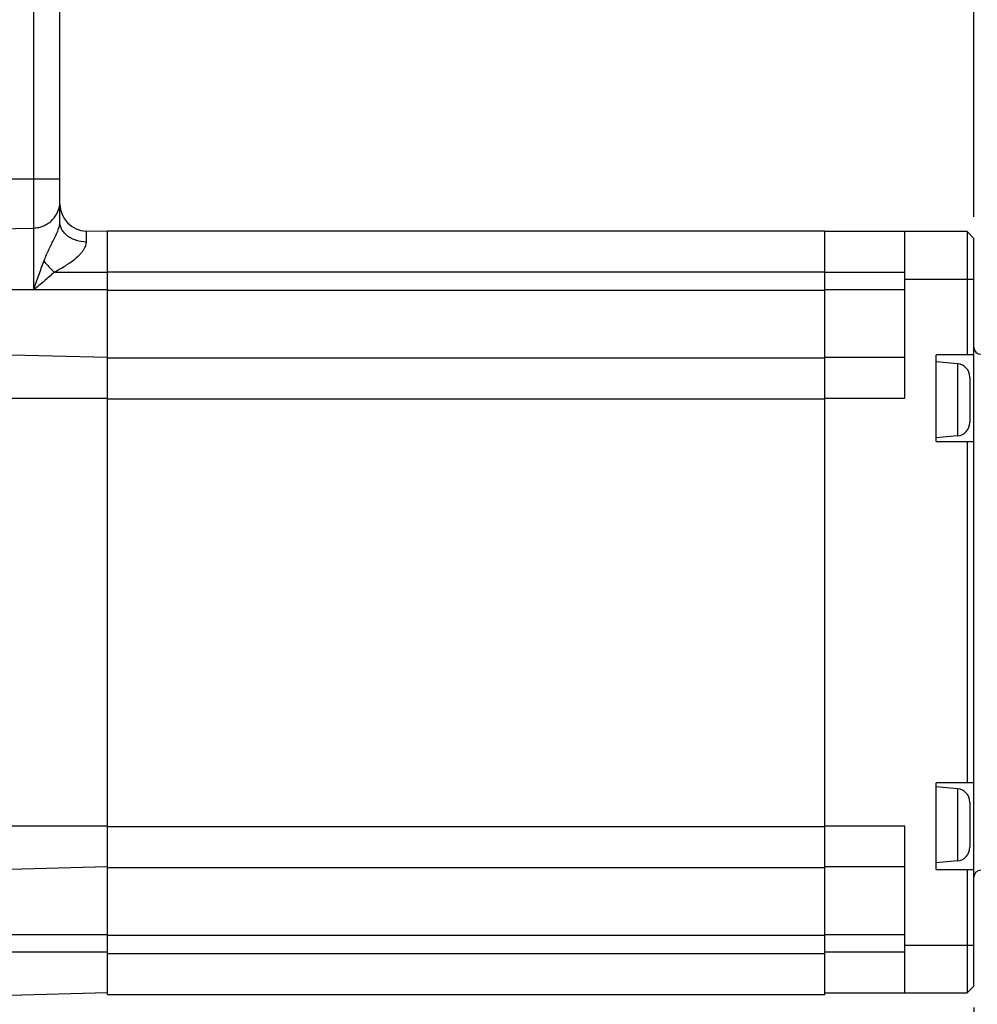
# Model space of a CAD drawing. Header units: inches. Extents: x 0 to 34, y 0 to 22.
# Tile 20 of 51: x 13.5 to 16.2, y 6.1 to 9. Entities that reach past the tile are written whole.
import ezdxf
from ezdxf.enums import TextEntityAlignment as Align

# ---------------------------------------------------------------- set-up
doc = ezdxf.new("R2010")
doc.units = ezdxf.units.IN
doc.header["$LTSCALE"] = 1.87
doc.header["$MEASUREMENT"] = 0
doc.layers.get('0').update_dxf_attribs({"linetype": 'CONTINUOUS'})
doc.layers.add('DIMENSIONS', color=7, linetype='CONTINUOUS')
doc.styles.get("Standard").update_dxf_attribs({"font": 'txt', "width": 0.8})
doc.styles.add('TEXTSTYLE_1', font='gdt', dxfattribs={"width": 0.8})
doc.dimstyles.new('DIMSTYLE_1', dxfattribs={"dimtxt": 0.125, "dimasz": 0.18, "dimexe": 0.18, "dimexo": 0.0625, "dimgap": 0.09, "dimtad": 0, "dimtih": 1, "dimtoh": 1, "dimdec": 1, "dimdsep": 46, "dimtxsty": 'STANDARD', "dimblk": '_FILLED', "dimblk1": '_FILLED', "dimblk2": '_FILLED', "dimcen": 0.09, "dimadec": 0, "dimazin": 0, "dimtp": 0.1, "dimtm": 0.1, "dimtfac": 1, "dimtdec": 1, "dimtofl": 0, "dimtmove": 0, "dimatfit": 3, "dimldrblk": '_FILLED', "dimfxl": 1, "dimtolj": 1, "dimarcsym": 0})
doc.dimstyles.new('DIMSTYLE_2', dxfattribs={"dimtxt": 0.125, "dimasz": 0.18, "dimexe": 0.18, "dimexo": 0.0625, "dimgap": 0.09, "dimtad": 0, "dimtih": 1, "dimtoh": 1, "dimdec": 1, "dimdsep": 46, "dimtxsty": 'STANDARD', "dimblk": '_FILLED', "dimblk1": '_FILLED', "dimblk2": '_FILLED', "dimcen": 0.09, "dimadec": 0, "dimazin": 0, "dimtol": 1, "dimtp": 0.2, "dimtm": 0.2, "dimtfac": 1, "dimtdec": 1, "dimtofl": 0, "dimtmove": 0, "dimatfit": 3, "dimldrblk": '_FILLED', "dimfxl": 1, "dimtolj": 1, "dimarcsym": 0})

# ---------------------------------------------------------------- blocks, each defined once
blk = doc.blocks.new('_FILLED')
at = {"color": 0, "linetype": 'BYBLOCK'}
blk.add_solid([(0, 0), (-1, 0.174), (-1, -0.174)], dxfattribs=at)
blk = doc.blocks.new('*D6')
at = {"layer": 'DIMENSIONS', "color": 2, "linetype": 'CONTINUOUS'}
for p, q in [((16.2378, 8.437), (16.2378, 11.5582)), ((17.0252, 7.4754), (17.0252, 11.5582)), ((16.2378, 11.4332), (15.8778, 11.4332)), ((17.0252, 11.4332), (17.3835, 11.4332))]:
    blk.add_line(p, q, dxfattribs=at)
at = {"layer": 'DIMENSIONS', "color": 2, "linetype": 'CONTINUOUS', "xscale": 0.18, "yscale": 0.18, "zscale": 0.18}
blk.add_blockref('_FILLED', (16.2378, 11.4332), dxfattribs=at)
at = {"layer": 'DIMENSIONS', "color": 2, "linetype": 'CONTINUOUS', "xscale": 0.18, "yscale": 0.18, "zscale": 0.18, "rotation": 180}
blk.add_blockref('_FILLED', (17.0252, 11.4332), dxfattribs=at)
at = {"layer": 'DIMENSIONS', "color": 2, "linetype": 'CONTINUOUS', "style": 'TEXTSTYLE_1'}
for p in [(17.646, 11.3707), (18.6168, 11.3707)]:
    blk.add_text('`', height=0.125, dxfattribs=at).set_placement(p)
at = {"layer": 'DIMENSIONS', "color": 2, "linetype": 'CONTINUOUS', "width": 0.8}
for s, p in [('[', (18.2168, 11.3707)), (']', (19.0626, 11.3707)), ('20', (17.446, 11.3707)), ('0.2', (17.7918, 11.3707)), ('.79', (18.3168, 11.3707)), ('.00', (18.7626, 11.3707))]:
    blk.add_text(s, height=0.125, dxfattribs=at).set_placement(p)
blk = doc.blocks.new('*D7')
at = {"layer": 'DIMENSIONS', "color": 2, "linetype": 'CONTINUOUS'}
for p, q in [((16.2378, 8.437), (16.2378, 10.8082)), ((16.3008, 8.0925), (16.3008, 10.8082)), ((16.2378, 10.6832), (15.7973, 10.6832)), ((16.3008, 10.6832), (16.6608, 10.6832))]:
    blk.add_line(p, q, dxfattribs=at)
at = {"layer": 'DIMENSIONS', "color": 2, "linetype": 'CONTINUOUS', "xscale": 0.18, "yscale": 0.18, "zscale": 0.18}
blk.add_blockref('_FILLED', (16.2378, 10.6832), dxfattribs=at)
at = {"layer": 'DIMENSIONS', "color": 2, "linetype": 'CONTINUOUS', "xscale": 0.18, "yscale": 0.18, "zscale": 0.18, "rotation": 180}
blk.add_blockref('_FILLED', (16.3008, 10.6832), dxfattribs=at)
at = {"layer": 'DIMENSIONS', "color": 2, "linetype": 'CONTINUOUS', "style": 'TEXTSTYLE_1'}
for p in [(15.2348, 10.6207), (15.3348, 10.4332)]:
    blk.add_text('`', height=0.125, dxfattribs=at).set_placement(p, align=Align.RIGHT)
at = {"layer": 'DIMENSIONS', "color": 2, "linetype": 'CONTINUOUS', "width": 0.8}
for s, p in [('1.6', (15.089, 10.6207)), ('0.2', (15.5348, 10.6207)), ('[', (14.889, 10.4332)), ('.06', (15.189, 10.4332)), ('.00', (15.6348, 10.4332)), (']', (15.7348, 10.4332))]:
    blk.add_text(s, height=0.125, dxfattribs=at).set_placement(p, align=Align.RIGHT)
blk = doc.blocks.new('*D8')
at = {"layer": 'DIMENSIONS', "color": 2, "linetype": 'CONTINUOUS'}
for p, q in [((13.5803, 9.4269), (13.5803, 11.5582)), ((16.2378, 8.437), (16.2378, 11.5582)), ((13.5803, 11.4332), (14.5465, 11.4332)), ((16.2378, 11.4332), (15.2715, 11.4332))]:
    blk.add_line(p, q, dxfattribs=at)
at = {"layer": 'DIMENSIONS', "color": 2, "linetype": 'CONTINUOUS', "xscale": 0.18, "yscale": 0.18, "zscale": 0.18, "rotation": 180}
blk.add_blockref('_FILLED', (13.5803, 11.4332), dxfattribs=at)
at = {"layer": 'DIMENSIONS', "color": 2, "linetype": 'CONTINUOUS', "xscale": 0.18, "yscale": 0.18, "zscale": 0.18}
blk.add_blockref('_FILLED', (16.2378, 11.4332), dxfattribs=at)
at = {"layer": 'DIMENSIONS', "color": 2, "linetype": 'CONTINUOUS', "insert": (14.809, 11.4957), "char_height": 0.125, "width": 0.6, "attachment_point": 2, "line_spacing_factor": 0.9}
blk.add_mtext('67.5\\P[2.66]', dxfattribs=at)
blk = doc.blocks.new('*D21')
at = {"layer": 'DIMENSIONS', "color": 2, "linetype": 'CONTINUOUS'}
for p, q in [((12.0252, 6.2311), (12.0252, 3.7829)), ((16.2378, 6.1388), (16.2378, 3.7829)), ((12.0252, 3.9079), (13.369, 3.9079)), ((16.2378, 3.9079), (14.894, 3.9079))]:
    blk.add_line(p, q, dxfattribs=at)
at = {"layer": 'DIMENSIONS', "color": 2, "linetype": 'CONTINUOUS', "xscale": 0.18, "yscale": 0.18, "zscale": 0.18, "rotation": 180}
blk.add_blockref('_FILLED', (12.0252, 3.9079), dxfattribs=at)
at = {"layer": 'DIMENSIONS', "color": 2, "linetype": 'CONTINUOUS', "xscale": 0.18, "yscale": 0.18, "zscale": 0.18}
blk.add_blockref('_FILLED', (16.2378, 3.9079), dxfattribs=at)
at = {"layer": 'DIMENSIONS', "color": 2, "linetype": 'CONTINUOUS', "insert": (14.1315, 3.9704), "char_height": 0.125, "width": 1.4, "attachment_point": 2, "line_spacing_factor": 0.9}
blk.add_mtext('108 [4.25] MAX', dxfattribs=at)

msp = doc.modelspace()

# ---------------------------------------------------------------- linework, layer by layer
at = {"color": 7, "linetype": 'CONTINUOUS'}
for p, q in [((13.5036, 9.4431), (13.5036, 8.2249)), ((13.5803, 8.4216), (13.5803, 9.3644)), ((13.5803, 8.547), (12.4976, 8.547)), ((12.8126, 8.3868), (13.5036, 8.4047)), ((13.657, 8.3639), (13.657, 8.3958)), ((13.7181, 8.3942), (13.657, 8.3958)), ((13.7181, 6.1769), (13.7181, 8.3954)), ((15.8047, 8.3954), (13.7181, 8.3954)), ((15.8047, 6.1769), (15.8047, 8.3954)), ((16.2181, 8.3942), (15.8047, 8.3942)), ((16.037, 7.91), (16.037, 8.3942)), ((16.2378, 8.3745), (16.2181, 8.3942)), ((16.2181, 8.3942), (16.2181, 8.0359)), ((16.2378, 6.2013), (16.2378, 8.3745)), ((13.5633, 8.2761), (13.7181, 8.2761)), ((13.7181, 8.2773), (15.8047, 8.2773)), ((15.8047, 8.2761), (16.037, 8.2761)), ((16.037, 8.2564), (16.2378, 8.2564)), ((13.7181, 8.2249), (12.8126, 8.2249)), ((15.8047, 8.2231), (13.7181, 8.2231)), ((16.037, 8.2249), (15.8047, 8.2249)), ((13.7181, 8.0281), (12.8126, 8.0518)), ((15.8047, 8.0263), (13.7181, 8.0263)), ((16.037, 8.0281), (15.8047, 8.0281)), ((16.2378, 8.0359), (16.1275, 8.0359)), ((16.1275, 7.784), (16.1275, 8.0359)), ((16.19, 8.0104), (16.1275, 8.0158)), ((16.19, 8.0104), (16.19, 7.8008)), ((16.226, 7.9711), (16.226, 7.84)), ((12.1019, 7.91), (13.7181, 7.91)), ((13.7181, 7.9082), (15.8047, 7.9082)), ((15.8047, 7.91), (16.037, 7.91)), ((16.19, 7.8008), (16.1275, 7.7953)), ((16.1275, 7.784), (16.2378, 7.784)), ((16.2181, 7.784), (16.2181, 6.7918)), ((16.2378, 6.7918), (16.1275, 6.7918)), ((16.1275, 6.5399), (16.1275, 6.7918)), ((16.19, 6.775), (16.1275, 6.7805)), ((16.19, 6.775), (16.19, 6.5655)), ((16.226, 6.7358), (16.226, 6.6047)), ((13.7181, 6.6659), (12.4976, 6.6659)), ((15.8047, 6.6641), (13.7181, 6.6641)), ((16.037, 6.6659), (15.8047, 6.6659)), ((16.037, 6.1816), (16.037, 6.6659)), ((16.19, 6.5655), (16.1275, 6.56)), ((13.7181, 6.5478), (12.8126, 6.524)), ((13.7181, 6.546), (15.8047, 6.546)), ((16.037, 6.5478), (15.8047, 6.5478)), ((16.1275, 6.5399), (16.2378, 6.5399)), ((16.2181, 6.5399), (16.2181, 6.1816)), ((12.4976, 6.3509), (13.7181, 6.3509)), ((13.7181, 6.3491), (15.8047, 6.3491)), ((15.8047, 6.3509), (16.037, 6.3509)), ((13.7181, 6.2997), (12.4976, 6.2997)), ((16.037, 6.2997), (15.8047, 6.2997)), ((16.2378, 6.3194), (16.037, 6.3194)), ((15.8047, 6.295), (13.7181, 6.295)), ((16.2378, 6.2013), (16.2181, 6.1816)), ((13.7181, 6.1816), (12.8126, 6.1579)), ((13.7181, 6.1769), (15.8047, 6.1769)), ((15.8047, 6.1816), (16.2181, 6.1816))]:
    msp.add_line(p, q, dxfattribs=at)
for centre, radius, start, end in [((13.659, 8.4745), 0.0787, 180, 268.5), ((16.2075, 10.792), 3.6498, 222.8915, 223.5757), ((16.2575, 8.0576), 0.0197, 180, 270), ((16.1866, 7.9711), 0.0394, 0, 85), ((16.1866, 7.84), 0.0394, 275, 360), ((16.1866, 6.7358), 0.0394, 0, 85), ((16.1866, 6.6047), 0.0394, 275, 360), ((16.2575, 6.5182), 0.0197, 90, 180)]:
    msp.add_arc(centre, radius, start, end, dxfattribs=at)
for points, knots in [([(13.5036, 8.4047), (13.5087, 8.4048), (13.5188, 8.4061), (13.5333, 8.4108), (13.5466, 8.4182), (13.5583, 8.4279), (13.5679, 8.4398), (13.575, 8.4532), (13.5793, 8.4677), (13.5803, 8.4778), (13.5803, 8.4828)], [0, 0, 0, 0, 0.1255, 0.250919, 0.376194, 0.501288, 0.626186, 0.750906, 0.87549, 1, 1, 1, 1]), ([(13.5335, 8.3079), (13.5354, 8.3128), (13.5393, 8.3226), (13.5447, 8.3347), (13.5492, 8.3443), (13.5539, 8.3539), (13.5587, 8.3636), (13.5635, 8.3733), (13.5671, 8.3807), (13.5706, 8.3882), (13.5738, 8.3956), (13.5765, 8.4028), (13.5786, 8.4096), (13.5799, 8.4158), (13.5803, 8.4198), (13.5803, 8.4216)], [0, 0, 0, 0, 0.128442, 0.256838, 0.321257, 0.386006, 0.516917, 0.583263, 0.650087, 0.71693, 0.782807, 0.846035, 0.904533, 0.956162, 1, 1, 1, 1]), ([(13.657, 8.3639), (13.647, 8.3641), (13.6322, 8.3664), (13.6143, 8.3737), (13.6026, 8.3808), (13.593, 8.3895), (13.5858, 8.3994), (13.5813, 8.4103), (13.5803, 8.4178), (13.5803, 8.4216)], [0, 0, 0, 0, 0.283247, 0.418989, 0.548244, 0.670185, 0.785014, 0.894119, 1, 1, 1, 1]), ([(13.5633, 8.2761), (13.5685, 8.2791), (13.5788, 8.2849), (13.5916, 8.2924), (13.6017, 8.2987), (13.6115, 8.3052), (13.6232, 8.3138), (13.634, 8.3233), (13.6417, 8.3314), (13.6468, 8.3377), (13.6511, 8.3442), (13.6544, 8.3508), (13.6565, 8.3574), (13.657, 8.3618), (13.657, 8.3639)], [0, 0, 0, 0, 0.134273, 0.268238, 0.335012, 0.401562, 0.533559, 0.662902, 0.725842, 0.786954, 0.84558, 0.900979, 0.952505, 1, 1, 1, 1]), ([(13.5036, 8.2249), (13.5087, 8.2393), (13.5184, 8.267), (13.5285, 8.2946), (13.5335, 8.3079)], [0, 0, 0, 0, 0.517741, 1, 1, 1, 1]), ([(13.5633, 8.2761), (13.5586, 8.2716), (13.5489, 8.2627), (13.534, 8.2499), (13.5189, 8.2373), (13.5087, 8.229), (13.5036, 8.2249)], [0, 0, 0, 0, 0.250003, 0.500004, 0.750005, 1, 1, 1, 1])]:
    msp.add_open_spline(points, degree=3, knots=knots, dxfattribs=at)

# ---------------------------------------------------------------- dimensions: what is measured, and where the dimension line sits
at = {"layer": 'DIMENSIONS', "color": 2, "linetype": 'CONTINUOUS'}
for base, p1, p2, dimstyle, picture, middle in [((13.5803, 11.4332), (16.2378, 8.437), (13.5803, 9.4269), 'DIMSTYLE_1', '*D8', (14.784, 11.3394)), ((16.2378, 11.4332), (17.0252, 7.4754), (16.2378, 8.437), 'DIMSTYLE_2', '*D6', (18.3043, 11.4332)), ((16.2378, 10.6832), (16.3008, 8.0925), (16.2378, 8.437), 'DIMSTYLE_2', '*D7', (15.0619, 10.5894))]:
    dim = msp.add_linear_dim(base=base, p1=p1, p2=p2, angle=180, dimstyle=dimstyle, dxfattribs=at)
    dim.commit()
    dim.dimension.update_dxf_attribs({"geometry": picture, "text_midpoint": middle, "dimtype": 160})
dim = msp.add_linear_dim(base=(12.0252, 3.9079), p1=(16.2378, 6.1388), p2=(12.0252, 6.2311), angle=180, text='108 [4.25] MAX', dimstyle='DIMSTYLE_1', dxfattribs=at)
dim.commit()
dim.dimension.update_dxf_attribs({"geometry": '*D21', "text_midpoint": (13.4315, 3.9079), "dimtype": 160})

doc.saveas('drawing.dxf')
